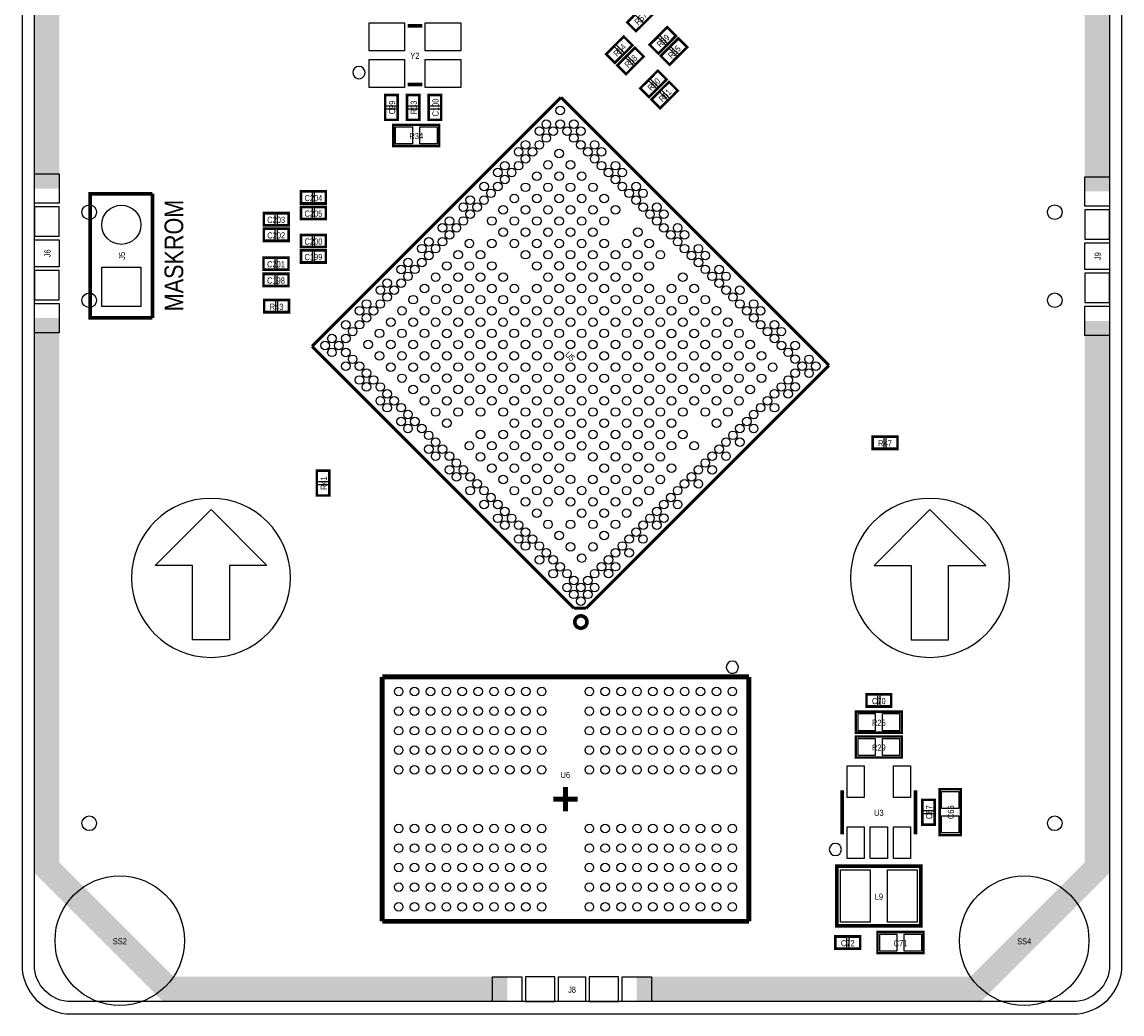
# Model space of a CAD drawing. Extents: x 0 to 45, y 0 to 62.
# Tile 1 of 2: x 0 to 45, y 0 to 40.6. Entities that reach past the tile are written whole.
import ezdxf
from ezdxf.enums import TextEntityAlignment as Align

# ---------------------------------------------------------------- set-up
doc = ezdxf.new("R2010")
doc.units = 0
for name, color, linetype in [('BG_OUTLINE', 92, 'CONTINUOUS'), ('BG_SILKSCREEN_TOP', 30, 'CONTINUOUS'), ('BG_SOLDERMASK_TOP', 12, 'CONTINUOUS'), ('PG_SILKSCREEN_TOP', 253, 'CONTINUOUS'), ('PIN_SOLDERMASK_TOP', 12, 'CONTINUOUS'), ('RD_SILKSCREEN_TOP', 7, 'CONTINUOUS'), ('RKI_ALL', 2, 'CONTINUOUS')]:
    doc.layers.add(name, color=color, linetype=linetype)

msp = doc.modelspace()

# ---------------------------------------------------------------- linework, layer by layer
at = {"layer": 'BG_OUTLINE'}
msp.add_lwpolyline([(42.999914, 0, 0.414214), (44.99991, 1.999996), (44.99991, 59.99988, 0.414214), (42.999914, 61.999876), (1.999996, 61.999876, 0.414214), (0, 59.99988), (0, 1.999996, 0.414214), (1.999996, 0), (41.999916, 0)], format="xyb", close=True, dxfattribs=at)
at = {"layer": 'BG_SILKSCREEN_TOP'}
for points in [[(10.9855, 17.84096, 1), (4.480052, 17.84096, 1)], [(40.395144, 17.84096, 1), (33.889696, 17.84096, 1)]]:
    msp.add_lwpolyline(points, format="xyb", close=True, dxfattribs=at)
for points in [[(8.494776, 15.30096), (6.970776, 15.30096), (6.970776, 18.34896), (5.446776, 18.34896), (7.732776, 20.63496), (10.018776, 18.34896), (8.494776, 18.34896)], [(36.38042, 15.30096), (37.90442, 15.30096), (37.90442, 18.34896), (39.42842, 18.34896), (37.14242, 20.63496), (34.85642, 18.34896), (36.38042, 18.34896)]]:
    msp.add_lwpolyline(points, close=True, dxfattribs=at)
at = {"layer": 'BG_SOLDERMASK_TOP', "const_width": 1.016}
for points in [[(1.016, 33.764982), (1.016, 56.01589), (5.96011, 60.96), (19.321018, 60.96)], [(43.98391, 33.64992), (43.98391, 56.01589), (39.0398, 60.96), (24.620982, 60.96)], [(1.016, 28.465018), (1.016, 5.983986), (5.983986, 1.016), (19.849846, 1.016)], [(43.98391, 28.349956), (43.98391, 5.983986), (39.015924, 1.016), (25.14981, 1.016)]]:
    msp.add_lwpolyline(points, dxfattribs=at)
at = {"layer": 'PG_SILKSCREEN_TOP'}
for points, const_width in [([(25.118822, 40.202866), (25.837134, 40.921178), (25.477978, 41.280334), (24.759666, 40.562022), (25.118822, 40.202866)], 0.1016), ([(15.772384, 40.425116), (16.372332, 40.425116)], 0.150114), ([(24.255222, 38.907466), (24.973534, 39.625778), (24.614378, 39.984934), (23.896066, 39.266622), (24.255222, 38.907466)], 0.1016), ([(26.033222, 39.288466), (26.751534, 40.006778), (26.392378, 40.365934), (25.674066, 39.647622), (26.033222, 39.288466)], 0.1016), ([(26.490422, 38.831266), (27.208734, 39.549578), (26.849578, 39.908734), (26.131266, 39.190422), (26.490422, 38.831266)], 0.1016), ([(24.712422, 38.450266), (25.430734, 39.168578), (25.071578, 39.527734), (24.353266, 38.809422), (24.712422, 38.450266)], 0.1016), ([(25.652222, 37.510466), (26.370534, 38.228778), (26.011378, 38.587934), (25.293066, 37.869622), (25.652222, 37.510466)], 0.1016), ([(15.772384, 38.025324), (16.372332, 38.025324)], 0.150114), ([(26.109422, 37.053266), (26.827734, 37.771578), (26.468578, 38.130734), (25.750266, 37.412422), (26.109422, 37.053266)], 0.1016), ([(11.866118, 27.311858), (22.04974, 37.49548)], 0.127), ([(14.859, 37.592), (14.859, 36.576), (15.367, 36.576), (15.367, 37.592), (14.859, 37.592)], 0.1016), ([(15.748, 37.592), (15.748, 36.576), (16.256, 36.576), (16.256, 37.592), (15.748, 37.592)], 0.1016), ([(16.637, 37.592), (16.637, 36.576), (17.145, 36.576), (17.145, 37.592), (16.637, 37.592)], 0.1016), ([(22.04974, 37.49548), (33.009078, 26.536142)], 0.127), ([(15.1892, 36.3728), (17.0688, 36.3728), (17.0688, 35.5092), (15.1892, 35.5092), (15.1892, 36.3728)], 0.1016), ([(5.334, 28.4734), (2.794, 28.4734), (2.794, 33.5534), (5.334, 33.5534)], 0.150114), ([(5.334, 28.4734), (5.334, 33.5534)], 0.150114), ([(12.429998, 33.655), (11.413998, 33.655), (11.413998, 33.147), (12.429998, 33.147), (12.429998, 33.655)], 0.1016), ([(12.429998, 33.02), (11.413998, 33.02), (11.413998, 32.512), (12.429998, 32.512), (12.429998, 33.02)], 0.1016), ([(10.905998, 32.766), (9.889998, 32.766), (9.889998, 32.258), (10.905998, 32.258), (10.905998, 32.766)], 0.1016), ([(10.905998, 32.131), (9.889998, 32.131), (9.889998, 31.623), (10.905998, 31.623), (10.905998, 32.131)], 0.1016), ([(12.429998, 31.877), (11.413998, 31.877), (11.413998, 31.369), (12.429998, 31.369), (12.429998, 31.877)], 0.1016), ([(12.429998, 31.242), (11.413998, 31.242), (11.413998, 30.734), (12.429998, 30.734), (12.429998, 31.242)], 0.1016), ([(10.898632, 30.948376), (9.882632, 30.948376), (9.882632, 30.440376), (10.898632, 30.440376), (10.898632, 30.948376)], 0.1016), ([(10.898632, 30.282388), (9.882632, 30.282388), (9.882632, 29.774388), (10.898632, 29.774388), (10.898632, 30.282388)], 0.1016), ([(10.922, 29.21), (9.906, 29.21), (9.906, 28.702), (10.922, 28.702), (10.922, 29.21)], 0.1016), ([(22.577806, 16.600424), (11.866118, 27.311858)], 0.127), ([(33.009078, 26.536142), (23.07336, 16.600424)], 0.127), ([(34.798, 23.114), (35.814, 23.114), (35.814, 23.622), (34.798, 23.622), (34.798, 23.114)], 0.1016), ([(12.065, 22.225), (12.065, 21.209), (12.573, 21.209), (12.573, 22.225), (12.065, 22.225)], 0.1016), ([(23.07336, 16.600424), (22.577806, 16.600424)], 0.127), ([(14.734286, 3.78841), (14.734286, 13.78839)], 0.199898), ([(14.734286, 13.78839), (29.73451, 13.78839)], 0.199898), ([(29.73451, 13.78839), (29.73451, 3.78841)], 0.199898), ([(34.544, 12.573), (35.56, 12.573), (35.56, 13.081), (34.544, 13.081), (34.544, 12.573)], 0.1016), ([(34.1122, 12.3698), (35.9918, 12.3698), (35.9918, 11.5062), (34.1122, 11.5062), (34.1122, 12.3698)], 0.1016), ([(34.1122, 11.3538), (35.9918, 11.3538), (35.9918, 10.4902), (34.1122, 10.4902), (34.1122, 11.3538)], 0.1016), ([(22.234398, 9.288526), (22.234398, 8.7884)], 0.199898), ([(33.551876, 7.355078), (33.551876, 9.154922)], 0.150114), ([(36.552124, 9.154922), (36.552124, 7.355078)], 0.150114), ([(38.4048, 9.1948), (38.4048, 7.3152), (37.5412, 7.3152), (37.5412, 9.1948), (38.4048, 9.1948)], 0.1016), ([(21.734272, 8.7884), (22.234398, 8.7884)], 0.199898), ([(22.234398, 8.7884), (22.734524, 8.7884)], 0.199898), ([(22.234398, 8.7884), (22.234398, 8.288274)], 0.199898), ([(36.83, 8.763), (36.83, 7.747), (37.338, 7.747), (37.338, 8.763), (36.83, 8.763)], 0.1016), ([(36.770818, 6.04901), (33.333182, 6.04901), (33.333182, 3.608832), (36.771072, 3.608832), (36.771072, 6.04901), (36.770818, 6.04901)], 0.1524), ([(29.73451, 3.78841), (14.734286, 3.78841)], 0.199898), ([(34.29, 3.175), (33.274, 3.175), (33.274, 2.667), (34.29, 2.667), (34.29, 3.175)], 0.1016), ([(35.0012, 3.3528), (36.8808, 3.3528), (36.8808, 2.4892), (35.0012, 2.4892), (35.0012, 3.3528)], 0.1016)]:
    msp.add_lwpolyline(points, dxfattribs=dict(at, const_width=const_width))
for points in [[(14.03477, 38.50894, 1), (13.53469, 38.508984, 1)], [(29.309314, 14.18844, 1), (28.809482, 14.18836, 1)], [(33.523936, 6.731, 1), (33.02406, 6.73094, 1)]]:
    msp.add_lwpolyline(points, format="xyb", close=True, dxfattribs=at)
for points in [[(1.516126, 33.01492), (0.515874, 33.01492), (0.515874, 31.815024), (1.516126, 31.815024)], [(43.483784, 31.699962), (44.484036, 31.699962), (44.484036, 32.899858), (43.483784, 32.899858)], [(1.516126, 30.414976), (0.515874, 30.414976), (0.515874, 29.21508), (1.516126, 29.21508)], [(43.483784, 29.100018), (44.484036, 29.100018), (44.484036, 30.299914), (43.483784, 30.299914)], [(20.599908, 1.516126), (20.599908, 0.515874), (21.799804, 0.515874), (21.799804, 1.516126)], [(23.199852, 1.516126), (23.199852, 0.515874), (24.399748, 0.515874), (24.399748, 1.516126)]]:
    msp.add_lwpolyline(points, close=True, dxfattribs=at)
at = {"layer": 'PG_SILKSCREEN_TOP', "const_width": 0.150114}
msp.add_lwpolyline([(23.111714, 16.034512, 1.000174), (22.612096, 16.034512, 0.999826), (23.111714, 16.034512)], format="xyb", dxfattribs=at)
at = {"layer": 'PIN_SOLDERMASK_TOP'}
for points in [[(14.197076, 39.400226), (14.197076, 40.550338), (15.647162, 40.550338), (15.647162, 39.400226)], [(16.4973, 39.400226), (16.4973, 40.550338), (17.947386, 40.550338), (17.947386, 39.400226)], [(25.103836, 40.228776), (24.785576, 40.547036), (25.103836, 40.865296), (25.422096, 40.547036)], [(26.407364, 39.703504), (26.089104, 40.021764), (26.407364, 40.340024), (26.725624, 40.021764)], [(24.629364, 39.322504), (24.311104, 39.640764), (24.629364, 39.959024), (24.947624, 39.640764)], [(26.018236, 39.314376), (25.699976, 39.632636), (26.018236, 39.950896), (26.336496, 39.632636)], [(26.864564, 39.246304), (26.546304, 39.564564), (26.864564, 39.882824), (27.182824, 39.564564)], [(24.240236, 38.933376), (23.921976, 39.251636), (24.240236, 39.569896), (24.558496, 39.251636)], [(25.086564, 38.865304), (24.768304, 39.183564), (25.086564, 39.501824), (25.404824, 39.183564)], [(26.475436, 38.857176), (26.157176, 39.175436), (26.475436, 39.493696), (26.793696, 39.175436)], [(14.197076, 37.900102), (14.197076, 39.050214), (15.647162, 39.050214), (15.647162, 37.900102)], [(16.4973, 37.900102), (16.4973, 39.050214), (17.947386, 39.050214), (17.947386, 37.900102)], [(24.697436, 38.476176), (24.379176, 38.794436), (24.697436, 39.112696), (25.015696, 38.794436)], [(26.026364, 37.925504), (25.708104, 38.243764), (26.026364, 38.562024), (26.344624, 38.243764)], [(25.637236, 37.536376), (25.318976, 37.854636), (25.637236, 38.172896), (25.955496, 37.854636)], [(26.483564, 37.468304), (26.165304, 37.786564), (26.483564, 38.104824), (26.801824, 37.786564)], [(14.887956, 37.584126), (15.338044, 37.584126), (15.338044, 37.134038), (14.887956, 37.134038)], [(15.776956, 37.584126), (16.227044, 37.584126), (16.227044, 37.134038), (15.776956, 37.134038)], [(16.665956, 37.584126), (17.116044, 37.584126), (17.116044, 37.134038), (16.665956, 37.134038)], [(26.094436, 37.079176), (25.776176, 37.397436), (26.094436, 37.715696), (26.412696, 37.397436)], [(14.887956, 37.033962), (15.338044, 37.033962), (15.338044, 36.583874), (14.887956, 36.583874)], [(15.776956, 37.033962), (16.227044, 37.033962), (16.227044, 36.583874), (15.776956, 36.583874)], [(16.665956, 37.033962), (17.116044, 37.033962), (17.116044, 36.583874), (16.665956, 36.583874)], [(15.278608, 35.59048), (15.278608, 36.29152), (15.979648, 36.29152), (15.979648, 35.59048)], [(16.278352, 35.59048), (16.278352, 36.29152), (16.979392, 36.29152), (16.979392, 35.59048)], [(0.516001, 34.36493), (1.515999, 34.36493), (1.515999, 33.165034), (0.516001, 33.165034)], [(44.483909, 33.049972), (43.483911, 33.049972), (43.483911, 34.249868), (44.483909, 34.249868)], [(11.87196, 33.626044), (11.87196, 33.175956), (11.421872, 33.175956), (11.421872, 33.626044)], [(12.422124, 33.626044), (12.422124, 33.175956), (11.972036, 33.175956), (11.972036, 33.626044)], [(11.87196, 32.991044), (11.87196, 32.540956), (11.421872, 32.540956), (11.421872, 32.991044)], [(12.422124, 32.991044), (12.422124, 32.540956), (11.972036, 32.540956), (11.972036, 32.991044)], [(10.34796, 32.737044), (10.34796, 32.286956), (9.897872, 32.286956), (9.897872, 32.737044)], [(10.898124, 32.737044), (10.898124, 32.286956), (10.448036, 32.286956), (10.448036, 32.737044)], [(10.34796, 32.102044), (10.34796, 31.651956), (9.897872, 31.651956), (9.897872, 32.102044)], [(10.898124, 32.102044), (10.898124, 31.651956), (10.448036, 31.651956), (10.448036, 32.102044)], [(0.516001, 31.665037), (1.515999, 31.665037), (1.515999, 30.564963), (0.516001, 30.564963)], [(11.87196, 31.848044), (11.87196, 31.397956), (11.421872, 31.397956), (11.421872, 31.848044)], [(12.422124, 31.848044), (12.422124, 31.397956), (11.972036, 31.397956), (11.972036, 31.848044)], [(44.483909, 30.449901), (43.483911, 30.449901), (43.483911, 31.549975), (44.483909, 31.549975)], [(11.87196, 31.213044), (11.87196, 30.762956), (11.421872, 30.762956), (11.421872, 31.213044)], [(12.422124, 31.213044), (12.422124, 30.762956), (11.972036, 30.762956), (11.972036, 31.213044)], [(10.340594, 30.91942), (10.340594, 30.469332), (9.890506, 30.469332), (9.890506, 30.91942)], [(10.890758, 30.91942), (10.890758, 30.469332), (10.44067, 30.469332), (10.44067, 30.91942)], [(4.864862, 28.942538), (3.263138, 28.942538), (3.263138, 30.544262), (4.864862, 30.544262)], [(10.340594, 30.253432), (10.340594, 29.803344), (9.890506, 29.803344), (9.890506, 30.253432)], [(10.890758, 30.253432), (10.890758, 29.803344), (10.44067, 29.803344), (10.44067, 30.253432)], [(0.516001, 29.064966), (1.515999, 29.064966), (1.515999, 27.86507), (0.516001, 27.86507)], [(10.363962, 29.181044), (10.363962, 28.730956), (9.913874, 28.730956), (9.913874, 29.181044)], [(10.914126, 29.181044), (10.914126, 28.730956), (10.464038, 28.730956), (10.464038, 29.181044)], [(44.483909, 27.750008), (43.483911, 27.750008), (43.483911, 28.949904), (44.483909, 28.949904)], [(34.805874, 23.142956), (34.805874, 23.593044), (35.255962, 23.593044), (35.255962, 23.142956)], [(35.356038, 23.142956), (35.356038, 23.593044), (35.806126, 23.593044), (35.806126, 23.142956)], [(12.093956, 22.217126), (12.544044, 22.217126), (12.544044, 21.767038), (12.093956, 21.767038)], [(12.093956, 21.666962), (12.544044, 21.666962), (12.544044, 21.216874), (12.093956, 21.216874)], [(34.551874, 12.601956), (34.551874, 13.052044), (35.001962, 13.052044), (35.001962, 12.601956)], [(35.102038, 12.601956), (35.102038, 13.052044), (35.552126, 13.052044), (35.552126, 12.601956)], [(34.201608, 11.58748), (34.201608, 12.28852), (34.902648, 12.28852), (34.902648, 11.58748)], [(35.201352, 11.58748), (35.201352, 12.28852), (35.902392, 12.28852), (35.902392, 11.58748)], [(34.201608, 10.57148), (34.201608, 11.27252), (34.902648, 11.27252), (34.902648, 10.57148)], [(35.201352, 10.57148), (35.201352, 11.27252), (35.902392, 11.27252), (35.902392, 10.57148)], [(33.75152, 8.854694), (33.75152, 10.155174), (34.45256, 10.155174), (34.45256, 8.854694)], [(35.65144, 8.854694), (35.65144, 10.155174), (36.35248, 10.155174), (36.35248, 8.854694)], [(37.62248, 9.105392), (38.32352, 9.105392), (38.32352, 8.404352), (37.62248, 8.404352)], [(36.858956, 8.755126), (37.309044, 8.755126), (37.309044, 8.305038), (36.858956, 8.305038)], [(36.858956, 8.204962), (37.309044, 8.204962), (37.309044, 7.754874), (36.858956, 7.754874)], [(37.62248, 8.105648), (38.32352, 8.105648), (38.32352, 7.404608), (37.62248, 7.404608)], [(33.75152, 6.354826), (33.75152, 7.655306), (34.45256, 7.655306), (34.45256, 6.354826)], [(34.70148, 6.354826), (34.70148, 7.655306), (35.40252, 7.655306), (35.40252, 6.354826)], [(35.65144, 6.354826), (35.65144, 7.655306), (36.35248, 7.655306), (36.35248, 6.354826)], [(34.70275, 5.8928), (34.70275, 3.7592), (33.48355, 3.7592), (33.48355, 5.8928)], [(36.62045, 5.8928), (36.62045, 3.7592), (35.40125, 3.7592), (35.40125, 5.8928)], [(35.090608, 2.57048), (35.090608, 3.27152), (35.791648, 3.27152), (35.791648, 2.57048)], [(36.090352, 2.57048), (36.090352, 3.27152), (36.791392, 3.27152), (36.791392, 2.57048)], [(33.731962, 3.146044), (33.731962, 2.695956), (33.281874, 2.695956), (33.281874, 3.146044)], [(34.282126, 3.146044), (34.282126, 2.695956), (33.832038, 2.695956), (33.832038, 3.146044)], [(19.249898, 0.515874), (19.249898, 1.515872), (20.449794, 1.515872), (20.449794, 0.515874)], [(21.949664, 0.515874), (21.949664, 1.515872), (23.049738, 1.515872), (23.049738, 0.515874)], [(24.549862, 0.515874), (24.549862, 1.515872), (25.749758, 1.515872), (25.749758, 0.515874)]]:
    msp.add_lwpolyline(points, close=True, dxfattribs=at)
for centre, radius in [((22.013672, 36.963858), 0.17526), ((21.448014, 36.3982), 0.17526), ((22.013672, 36.399978), 0.17526), ((22.579584, 36.3982), 0.17526), ((21.166074, 36.11626), 0.17526), ((21.448014, 35.83432), 0.17526), ((21.729954, 36.11626), 0.17526), ((22.29739, 36.11626), 0.17526), ((22.579584, 35.83432), 0.17526), ((22.861524, 36.11626), 0.17526), ((20.600162, 35.550348), 0.17526), ((21.164296, 35.550348), 0.17526), ((22.861524, 35.552126), 0.17526), ((23.427182, 35.550348), 0.17526), ((20.316444, 35.26663), 0.17526), ((20.598384, 34.98469), 0.17526), ((20.882102, 35.268408), 0.17526), ((21.977858, 35.196526), 0.17526), ((23.145242, 35.268408), 0.17526), ((23.427182, 34.986468), 0.17526), ((23.709122, 35.268408), 0.17526), ((19.750786, 34.700972), 0.17526), ((20.316444, 34.70275), 0.17526), ((21.518118, 34.736786), 0.17526), ((22.437598, 34.736786), 0.17526), ((23.7109, 34.70275), 0.17526), ((24.275034, 34.70275), 0.17526), ((19.468846, 34.419032), 0.17526), ((19.750786, 34.136838), 0.17526), ((20.032726, 34.419032), 0.17526), ((21.058124, 34.277046), 0.17526), ((21.977858, 34.277046), 0.17526), ((22.897338, 34.277046), 0.17526), ((23.993094, 34.42081), 0.17526), ((24.276812, 34.136838), 0.17526), ((24.558752, 34.419032), 0.17526), ((18.902934, 33.85312), 0.17526), ((19.466814, 33.85312), 0.17526), ((20.598384, 33.817306), 0.17526), ((21.518118, 33.817306), 0.17526), ((22.437598, 33.817306), 0.17526), ((23.357078, 33.817306), 0.17526), ((24.558752, 33.854898), 0.17526), ((25.12441, 33.85312), 0.17526), ((18.337276, 33.287462), 0.17526), ((18.901156, 33.287462), 0.17526), ((19.184874, 33.57118), 0.17526), ((20.140422, 33.359344), 0.17526), ((21.058124, 33.357566), 0.17526), ((21.977858, 33.357566), 0.17526), ((22.897338, 33.357566), 0.17526), ((23.817072, 33.357566), 0.17526), ((24.84247, 33.57118), 0.17526), ((25.12441, 33.28924), 0.17526), ((25.40635, 33.57118), 0.17526), ((2.750058, 32.800036), 0.299974), ((4.064, 32.2834), 0.800862), ((18.053558, 33.003744), 0.17526), ((18.335498, 32.72155), 0.17526), ((18.619216, 33.005522), 0.17526), ((19.680682, 32.89935), 0.17526), ((20.600162, 32.89935), 0.17526), ((21.518118, 32.897572), 0.17526), ((22.437598, 32.897572), 0.17526), ((23.357078, 32.897572), 0.17526), ((24.275034, 32.89935), 0.17526), ((25.408382, 33.005522), 0.17526), ((25.690322, 32.723328), 0.17526), ((25.972262, 33.005522), 0.17526), ((26.25598, 32.72155), 0.17526), ((42.249852, 32.800036), 0.299974), ((17.487646, 32.437832), 0.17526), ((18.053558, 32.43961), 0.17526), ((19.220942, 32.43961), 0.17526), ((20.140422, 32.43961), 0.17526), ((21.059902, 32.43961), 0.17526), ((21.977858, 32.437832), 0.17526), ((22.897338, 32.437832), 0.17526), ((23.815294, 32.43961), 0.17526), ((25.97404, 32.43961), 0.17526), ((17.205706, 32.155892), 0.17526), ((17.487646, 31.873952), 0.17526), ((17.769586, 32.155892), 0.17526), ((19.680682, 31.97987), 0.17526), ((20.600162, 31.97987), 0.17526), ((21.519896, 31.97987), 0.17526), ((22.437598, 31.978092), 0.17526), ((23.3553, 31.97987), 0.17526), ((25.194514, 31.97987), 0.17526), ((26.25598, 32.15767), 0.17526), ((26.539698, 31.873952), 0.17526), ((26.821638, 32.155892), 0.17526), ((27.103832, 31.873952), 0.17526), ((16.640048, 31.590234), 0.17526), ((17.205706, 31.592012), 0.17526), ((18.301208, 31.52013), 0.17526), ((19.220942, 31.52013), 0.17526), ((20.140422, 31.52013), 0.17526), ((21.059902, 31.52013), 0.17526), ((21.979636, 31.52013), 0.17526), ((22.89556, 31.52013), 0.17526), ((23.815294, 31.52013), 0.17526), ((24.734774, 31.52013), 0.17526), ((25.654254, 31.52013), 0.17526), ((26.821638, 31.592012), 0.17526), ((16.357854, 31.30804), 0.17526), ((16.640048, 31.0261), 0.17526), ((16.921988, 31.30804), 0.17526), ((17.841468, 31.06039), 0.17526), ((18.761202, 31.06039), 0.17526), ((20.600162, 31.06039), 0.17526), ((21.519896, 31.06039), 0.17526), ((22.437598, 31.062168), 0.17526), ((23.3553, 31.06039), 0.17526), ((24.275034, 31.06039), 0.17526), ((25.194514, 31.06039), 0.17526), ((26.113994, 31.06039), 0.17526), ((27.10561, 31.30804), 0.17526), ((27.38755, 31.0261), 0.17526), ((27.66949, 31.30804), 0.17526), ((27.953208, 31.024322), 0.17526), ((15.508478, 30.458664), 0.17526), ((15.792196, 30.742382), 0.17526), ((16.074136, 30.460442), 0.17526), ((16.356076, 30.742382), 0.17526), ((17.381728, 30.600396), 0.17526), ((18.301208, 30.600396), 0.17526), ((19.220942, 30.600396), 0.17526), ((21.059902, 30.600396), 0.17526), ((21.977858, 30.602428), 0.17526), ((22.897338, 30.602428), 0.17526), ((23.815294, 30.600396), 0.17526), ((24.734774, 30.600396), 0.17526), ((25.654254, 30.600396), 0.17526), ((27.671268, 30.742382), 0.17526), ((27.953208, 30.460442), 0.17526), ((28.51912, 30.458664), 0.17526), ((15.790418, 30.176724), 0.17526), ((16.921988, 30.140656), 0.17526), ((17.841468, 30.140656), 0.17526), ((18.761202, 30.140656), 0.17526), ((19.680682, 30.140656), 0.17526), ((21.518118, 30.142434), 0.17526), ((22.437598, 30.142434), 0.17526), ((23.357078, 30.142434), 0.17526), ((24.275034, 30.140656), 0.17526), ((25.194514, 30.140656), 0.17526), ((27.033728, 30.140656), 0.17526), ((28.236926, 30.176724), 0.17526), ((28.80106, 30.176724), 0.17526), ((14.660626, 29.610812), 0.17526), ((14.942566, 29.892752), 0.17526), ((15.22476, 29.610812), 0.17526), ((15.508478, 29.894784), 0.17526), ((16.462248, 29.680916), 0.17526), ((17.381728, 29.680916), 0.17526), ((18.301208, 29.680916), 0.17526), ((19.220942, 29.680916), 0.17526), ((20.140422, 29.680916), 0.17526), ((21.058124, 29.682694), 0.17526), ((21.977858, 29.682694), 0.17526), ((22.897338, 29.682694), 0.17526), ((23.817072, 29.682694), 0.17526), ((24.734774, 29.680916), 0.17526), ((25.654254, 29.680916), 0.17526), ((26.573988, 29.680916), 0.17526), ((27.493468, 29.680916), 0.17526), ((28.51912, 29.894784), 0.17526), ((28.802838, 29.610812), 0.17526), ((29.366718, 29.610812), 0.17526), ((2.750058, 29.19984), 0.299974), ((14.942566, 29.328872), 0.17526), ((16.002254, 29.221176), 0.17526), ((16.921988, 29.221176), 0.17526), ((17.841468, 29.221176), 0.17526), ((18.761202, 29.221176), 0.17526), ((19.680682, 29.221176), 0.17526), ((20.598384, 29.222954), 0.17526), ((21.518118, 29.222954), 0.17526), ((22.437598, 29.222954), 0.17526), ((23.357078, 29.222954), 0.17526), ((24.276812, 29.222954), 0.17526), ((25.194514, 29.221176), 0.17526), ((26.113994, 29.221176), 0.17526), ((27.033728, 29.221176), 0.17526), ((27.953208, 29.221176), 0.17526), ((29.084778, 29.328872), 0.17526), ((42.249852, 29.19984), 0.299974), ((13.81125, 28.761436), 0.17526), ((14.094968, 29.045154), 0.17526), ((14.376908, 28.763214), 0.17526), ((14.658848, 29.045154), 0.17526), ((15.544292, 28.763214), 0.17526), ((16.462248, 28.761436), 0.17526), ((17.381728, 28.761436), 0.17526), ((18.301208, 28.761436), 0.17526), ((19.220942, 28.761436), 0.17526), ((20.138644, 28.763214), 0.17526), ((21.058124, 28.763214), 0.17526), ((21.977858, 28.763214), 0.17526), ((22.897338, 28.763214), 0.17526), ((23.817072, 28.763214), 0.17526), ((24.736552, 28.763214), 0.17526), ((25.654254, 28.761436), 0.17526), ((26.573988, 28.761436), 0.17526), ((27.493468, 28.761436), 0.17526), ((28.412948, 28.761436), 0.17526), ((29.368496, 29.045154), 0.17526), ((29.650436, 28.763214), 0.17526), ((29.93263, 29.045154), 0.17526), ((30.216348, 28.761436), 0.17526), ((13.245338, 28.195524), 0.17526), ((13.81125, 28.197302), 0.17526), ((14.09319, 28.479496), 0.17526), ((15.084552, 28.303474), 0.17526), ((16.004032, 28.303474), 0.17526), ((16.921988, 28.301696), 0.17526), ((17.841468, 28.301696), 0.17526), ((18.761202, 28.301696), 0.17526), ((19.678904, 28.303474), 0.17526), ((20.598384, 28.303474), 0.17526), ((21.518118, 28.303474), 0.17526), ((22.437598, 28.303474), 0.17526), ((23.357078, 28.303474), 0.17526), ((24.276812, 28.303474), 0.17526), ((25.196292, 28.303474), 0.17526), ((26.113994, 28.301696), 0.17526), ((27.033728, 28.301696), 0.17526), ((27.953208, 28.301696), 0.17526), ((28.871164, 28.303474), 0.17526), ((29.934408, 28.479496), 0.17526), ((30.216348, 28.197302), 0.17526), ((30.782006, 28.195524), 0.17526), ((13.527278, 27.913584), 0.17526), ((14.624812, 27.84348), 0.17526), ((15.544292, 27.84348), 0.17526), ((16.464026, 27.84348), 0.17526), ((17.381728, 27.841702), 0.17526), ((18.301208, 27.841702), 0.17526), ((19.219164, 27.84348), 0.17526), ((20.138644, 27.84348), 0.17526), ((21.058124, 27.84348), 0.17526), ((21.977858, 27.84348), 0.17526), ((22.897338, 27.84348), 0.17526), ((23.817072, 27.84348), 0.17526), ((24.736552, 27.84348), 0.17526), ((25.656032, 27.84348), 0.17526), ((26.573988, 27.841702), 0.17526), ((27.493468, 27.841702), 0.17526), ((28.41117, 27.84348), 0.17526), ((29.330904, 27.84348), 0.17526), ((30.500066, 27.913584), 0.17526), ((31.063946, 27.913584), 0.17526), ((12.39774, 27.347926), 0.17526), ((12.67968, 27.629866), 0.17526), ((12.96162, 27.347926), 0.17526), ((13.245338, 27.631644), 0.17526), ((14.165072, 27.38374), 0.17526), ((15.084552, 27.38374), 0.17526), ((16.004032, 27.38374), 0.17526), ((16.923766, 27.38374), 0.17526), ((17.841468, 27.381962), 0.17526), ((18.75917, 27.38374), 0.17526), ((19.678904, 27.38374), 0.17526), ((20.598384, 27.38374), 0.17526), ((21.518118, 27.38374), 0.17526), ((22.437598, 27.38374), 0.17526), ((23.357078, 27.38374), 0.17526), ((24.276812, 27.38374), 0.17526), ((25.196292, 27.38374), 0.17526), ((26.116026, 27.38374), 0.17526), ((27.033728, 27.381962), 0.17526), ((27.95143, 27.38374), 0.17526), ((28.871164, 27.38374), 0.17526), ((29.790644, 27.38374), 0.17526), ((30.782006, 27.631644), 0.17526), ((31.065724, 27.347926), 0.17526), ((31.629858, 27.347926), 0.17526), ((12.67968, 27.065986), 0.17526), ((13.245338, 27.064208), 0.17526), ((14.624812, 26.924), 0.17526), ((15.544292, 26.924), 0.17526), ((16.464026, 26.924), 0.17526), ((17.383506, 26.924), 0.17526), ((18.29943, 26.924), 0.17526), ((19.219164, 26.924), 0.17526), ((20.138644, 26.924), 0.17526), ((21.058124, 26.924), 0.17526), ((21.977858, 26.924), 0.17526), ((22.897338, 26.924), 0.17526), ((23.817072, 26.924), 0.17526), ((24.736552, 26.924), 0.17526), ((25.656032, 26.924), 0.17526), ((26.575766, 26.924), 0.17526), ((27.49169, 26.924), 0.17526), ((28.41117, 26.924), 0.17526), ((29.330904, 26.924), 0.17526), ((30.250384, 26.924), 0.17526), ((31.347918, 27.065986), 0.17526), ((13.245338, 26.500074), 0.17526), ((13.527278, 26.782014), 0.17526), ((13.809472, 26.500074), 0.17526), ((15.084552, 26.46426), 0.17526), ((16.004032, 26.46426), 0.17526), ((16.923766, 26.46426), 0.17526), ((17.841468, 26.466038), 0.17526), ((18.75917, 26.46426), 0.17526), ((19.678904, 26.46426), 0.17526), ((20.598384, 26.46426), 0.17526), ((21.518118, 26.46426), 0.17526), ((22.437598, 26.46426), 0.17526), ((23.357078, 26.46426), 0.17526), ((24.276812, 26.46426), 0.17526), ((25.196292, 26.46426), 0.17526), ((26.116026, 26.46426), 0.17526), ((27.033728, 26.466038), 0.17526), ((27.95143, 26.46426), 0.17526), ((28.871164, 26.46426), 0.17526), ((29.790644, 26.46426), 0.17526), ((30.710124, 26.46426), 0.17526), ((31.629858, 26.783792), 0.17526), ((31.913576, 26.500074), 0.17526), ((32.195516, 26.782014), 0.17526), ((32.477456, 26.500074), 0.17526), ((13.81125, 25.934416), 0.17526), ((14.09319, 26.216356), 0.17526), ((14.37513, 25.934416), 0.17526), ((15.544292, 26.00452), 0.17526), ((16.464026, 26.00452), 0.17526), ((17.381728, 26.006298), 0.17526), ((18.301208, 26.006298), 0.17526), ((19.219164, 26.00452), 0.17526), ((20.138644, 26.00452), 0.17526), ((21.058124, 26.00452), 0.17526), ((21.977858, 26.00452), 0.17526), ((22.897338, 26.00452), 0.17526), ((23.817072, 26.00452), 0.17526), ((24.736552, 26.00452), 0.17526), ((25.656032, 26.00452), 0.17526), ((26.573988, 26.006298), 0.17526), ((27.493468, 26.006298), 0.17526), ((28.41117, 26.00452), 0.17526), ((29.330904, 26.00452), 0.17526), ((30.250384, 26.00452), 0.17526), ((31.347918, 25.934416), 0.17526), ((31.629858, 26.216356), 0.17526), ((32.195516, 26.218134), 0.17526), ((14.09319, 25.652476), 0.17526), ((14.658848, 25.650698), 0.17526), ((16.004032, 25.544526), 0.17526), ((16.921988, 25.546304), 0.17526), ((17.841468, 25.546304), 0.17526), ((18.761202, 25.546304), 0.17526), ((19.678904, 25.544526), 0.17526), ((20.598384, 25.544526), 0.17526), ((21.518118, 25.544526), 0.17526), ((22.437598, 25.544526), 0.17526), ((23.357078, 25.544526), 0.17526), ((24.276812, 25.544526), 0.17526), ((25.196292, 25.544526), 0.17526), ((26.113994, 25.546304), 0.17526), ((27.033728, 25.546304), 0.17526), ((27.953208, 25.546304), 0.17526), ((28.871164, 25.544526), 0.17526), ((29.790644, 25.544526), 0.17526), ((31.063946, 25.650698), 0.17526), ((31.629858, 25.652476), 0.17526), ((14.658848, 25.086564), 0.17526), ((14.940788, 25.368504), 0.17526), ((15.22476, 25.084786), 0.17526), ((16.462248, 25.086564), 0.17526), ((17.381728, 25.086564), 0.17526), ((18.301208, 25.086564), 0.17526), ((19.220942, 25.086564), 0.17526), ((20.138644, 25.084786), 0.17526), ((21.058124, 25.084786), 0.17526), ((21.977858, 25.084786), 0.17526), ((22.897338, 25.084786), 0.17526), ((23.817072, 25.084786), 0.17526), ((24.736552, 25.084786), 0.17526), ((25.654254, 25.086564), 0.17526), ((26.573988, 25.086564), 0.17526), ((27.493468, 25.086564), 0.17526), ((28.412948, 25.086564), 0.17526), ((29.330904, 25.084786), 0.17526), ((30.498288, 25.084786), 0.17526), ((30.782006, 25.368504), 0.17526), ((31.345886, 25.368504), 0.17526), ((14.942566, 24.802846), 0.17526), ((15.5067, 24.802846), 0.17526), ((16.921988, 24.626824), 0.17526), ((17.841468, 24.626824), 0.17526), ((18.761202, 24.626824), 0.17526), ((19.680682, 24.626824), 0.17526), ((20.598384, 24.625046), 0.17526), ((21.518118, 24.625046), 0.17526), ((22.437598, 24.625046), 0.17526), ((23.357078, 24.625046), 0.17526), ((24.276812, 24.625046), 0.17526), ((25.194514, 24.626824), 0.17526), ((26.113994, 24.626824), 0.17526), ((27.033728, 24.626824), 0.17526), ((27.953208, 24.626824), 0.17526), ((28.872942, 24.626824), 0.17526), ((30.216348, 24.802846), 0.17526), ((30.780228, 24.802846), 0.17526), ((15.508478, 24.237188), 0.17526), ((15.790418, 24.519128), 0.17526), ((16.072358, 24.237188), 0.17526), ((17.381728, 24.167084), 0.17526), ((20.140422, 24.167084), 0.17526), ((21.058124, 24.165306), 0.17526), ((21.977858, 24.165306), 0.17526), ((22.897338, 24.165306), 0.17526), ((23.817072, 24.165306), 0.17526), ((24.734774, 24.167084), 0.17526), ((25.654254, 24.167084), 0.17526), ((26.573988, 24.167084), 0.17526), ((28.412948, 24.167084), 0.17526), ((29.650436, 24.237188), 0.17526), ((29.93263, 24.519128), 0.17526), ((15.790418, 23.955248), 0.17526), ((16.356076, 23.953216), 0.17526), ((18.761202, 23.707344), 0.17526), ((19.680682, 23.707344), 0.17526), ((20.600162, 23.707344), 0.17526), ((21.518118, 23.705566), 0.17526), ((22.437598, 23.705566), 0.17526), ((23.357078, 23.705566), 0.17526), ((24.275034, 23.707344), 0.17526), ((25.194514, 23.707344), 0.17526), ((26.113994, 23.707344), 0.17526), ((27.033728, 23.707344), 0.17526), ((29.366718, 23.953216), 0.17526), ((29.93263, 23.955248), 0.17526), ((16.63827, 23.671276), 0.17526), ((16.921988, 23.387558), 0.17526), ((18.301208, 23.247604), 0.17526), ((19.220942, 23.247604), 0.17526), ((20.140422, 23.247604), 0.17526), ((21.059902, 23.247604), 0.17526), ((21.977858, 23.245572), 0.17526), ((22.897338, 23.245572), 0.17526), ((23.815294, 23.247604), 0.17526), ((24.734774, 23.247604), 0.17526), ((25.654254, 23.247604), 0.17526), ((26.573988, 23.247604), 0.17526), ((27.493468, 23.247604), 0.17526), ((28.80106, 23.387558), 0.17526), ((29.084778, 23.671276), 0.17526), ((29.366718, 23.389336), 0.17526), ((16.640048, 23.105618), 0.17526), ((16.921988, 22.823678), 0.17526), ((17.203928, 23.105618), 0.17526), ((17.487646, 22.8219), 0.17526), ((18.761202, 22.78761), 0.17526), ((19.680682, 22.78761), 0.17526), ((20.600162, 22.78761), 0.17526), ((21.519896, 22.78761), 0.17526), ((22.437598, 22.785832), 0.17526), ((23.3553, 22.78761), 0.17526), ((24.275034, 22.78761), 0.17526), ((25.194514, 22.78761), 0.17526), ((26.113994, 22.78761), 0.17526), ((28.235148, 22.8219), 0.17526), ((28.51912, 23.105618), 0.17526), ((28.80106, 22.823678), 0.17526), ((17.769586, 22.53996), 0.17526), ((19.220942, 22.32787), 0.17526), ((20.140422, 22.32787), 0.17526), ((21.059902, 22.32787), 0.17526), ((21.979636, 22.32787), 0.17526), ((23.815294, 22.32787), 0.17526), ((24.734774, 22.32787), 0.17526), ((25.654254, 22.32787), 0.17526), ((26.573988, 22.32787), 0.17526), ((27.953208, 22.53996), 0.17526), ((17.487646, 22.257766), 0.17526), ((17.771364, 21.974048), 0.17526), ((18.053558, 22.255988), 0.17526), ((18.335498, 21.974048), 0.17526), ((27.38755, 21.974048), 0.17526), ((27.66949, 22.255988), 0.17526), ((28.235148, 22.257766), 0.17526), ((18.619216, 21.69033), 0.17526), ((19.680682, 21.86813), 0.17526), ((20.600162, 21.86813), 0.17526), ((21.519896, 21.86813), 0.17526), ((22.437598, 21.869908), 0.17526), ((23.3553, 21.86813), 0.17526), ((24.275034, 21.86813), 0.17526), ((25.194514, 21.86813), 0.17526), ((26.113994, 21.86813), 0.17526), ((27.10561, 21.692108), 0.17526), ((27.66949, 21.692108), 0.17526), ((18.337276, 21.40839), 0.17526), ((18.901156, 21.40839), 0.17526), ((19.184874, 21.124672), 0.17526), ((20.140422, 21.40839), 0.17526), ((21.059902, 21.40839), 0.17526), ((21.977858, 21.410168), 0.17526), ((22.897338, 21.410168), 0.17526), ((23.815294, 21.40839), 0.17526), ((24.734774, 21.40839), 0.17526), ((25.654254, 21.40839), 0.17526), ((26.539698, 21.12645), 0.17526), ((26.821638, 21.40839), 0.17526), ((18.902934, 20.842478), 0.17526), ((19.466814, 20.842478), 0.17526), ((19.750786, 20.55876), 0.17526), ((20.600162, 20.94865), 0.17526), ((21.518118, 20.950428), 0.17526), ((22.437598, 20.950428), 0.17526), ((23.357078, 20.950428), 0.17526), ((24.275034, 20.94865), 0.17526), ((25.194514, 20.94865), 0.17526), ((25.97404, 20.560538), 0.17526), ((26.25598, 20.842478), 0.17526), ((26.821638, 20.844256), 0.17526), ((19.468846, 20.27682), 0.17526), ((20.032726, 20.27682), 0.17526), ((21.058124, 20.490434), 0.17526), ((22.897338, 20.490434), 0.17526), ((23.817072, 20.490434), 0.17526), ((24.734774, 20.488656), 0.17526), ((25.690322, 20.27682), 0.17526), ((26.25598, 20.278598), 0.17526), ((19.750786, 19.99488), 0.17526), ((20.316444, 19.993102), 0.17526), ((20.598384, 19.711162), 0.17526), ((21.518118, 20.030694), 0.17526), ((22.437598, 20.030694), 0.17526), ((23.357078, 20.030694), 0.17526), ((24.276812, 20.030694), 0.17526), ((25.12441, 19.711162), 0.17526), ((25.408382, 19.99488), 0.17526), ((25.972262, 19.99488), 0.17526), ((20.316444, 19.428968), 0.17526), ((20.882102, 19.42719), 0.17526), ((21.977858, 19.570954), 0.17526), ((23.817072, 19.570954), 0.17526), ((24.84247, 19.428968), 0.17526), ((25.40635, 19.428968), 0.17526), ((20.600162, 19.14525), 0.17526), ((21.164296, 19.14525), 0.17526), ((21.448014, 18.861532), 0.17526), ((22.437598, 19.111214), 0.17526), ((23.357078, 19.111214), 0.17526), ((24.276812, 18.86331), 0.17526), ((24.558752, 19.14525), 0.17526), ((24.840692, 18.86331), 0.17526), ((21.166074, 18.579592), 0.17526), ((21.729954, 18.579592), 0.17526), ((22.013672, 18.295874), 0.17526), ((22.897338, 18.651474), 0.17526), ((23.7109, 18.297652), 0.17526), ((23.993094, 18.579592), 0.17526), ((24.275034, 18.297652), 0.17526), ((21.731732, 18.01368), 0.17526), ((22.295612, 18.01368), 0.17526), ((23.427182, 18.01368), 0.17526), ((23.993094, 18.015712), 0.17526), ((22.295612, 17.4498), 0.17526), ((22.577806, 17.73174), 0.17526), ((22.861524, 17.448022), 0.17526), ((23.145242, 17.73174), 0.17526), ((23.427182, 17.4498), 0.17526), ((22.579584, 17.166082), 0.17526), ((23.143464, 17.166082), 0.17526), ((22.861524, 16.884142), 0.17526), ((15.409418, 13.188442), 0.17526), ((16.059404, 13.188442), 0.17526), ((16.70939, 13.188442), 0.17526), ((17.359376, 13.188442), 0.17526), ((18.009362, 13.188442), 0.17526), ((18.659348, 13.188442), 0.17526), ((19.309334, 13.188442), 0.17526), ((19.95932, 13.188442), 0.17526), ((20.609306, 13.188442), 0.17526), ((21.259292, 13.188442), 0.17526), ((23.209504, 13.188442), 0.17526), ((23.85949, 13.188442), 0.17526), ((24.509476, 13.188442), 0.17526), ((25.159462, 13.188442), 0.17526), ((25.809448, 13.188442), 0.17526), ((26.459434, 13.188442), 0.17526), ((27.10942, 13.188442), 0.17526), ((27.759406, 13.188442), 0.17526), ((28.409392, 13.188442), 0.17526), ((29.059378, 13.188442), 0.17526), ((15.409418, 12.388342), 0.17526), ((16.059404, 12.388342), 0.17526), ((16.70939, 12.388342), 0.17526), ((17.359376, 12.388342), 0.17526), ((18.009362, 12.388342), 0.17526), ((18.659348, 12.388342), 0.17526), ((19.309334, 12.388342), 0.17526), ((19.95932, 12.388342), 0.17526), ((20.609306, 12.388342), 0.17526), ((21.259292, 12.388342), 0.17526), ((23.209504, 12.388342), 0.17526), ((23.85949, 12.388342), 0.17526), ((24.509476, 12.388342), 0.17526), ((25.159462, 12.388342), 0.17526), ((25.809448, 12.388342), 0.17526), ((26.459434, 12.388342), 0.17526), ((27.10942, 12.388342), 0.17526), ((27.759406, 12.388342), 0.17526), ((28.409392, 12.388342), 0.17526), ((29.059378, 12.388342), 0.17526), ((15.409418, 11.588496), 0.17526), ((16.059404, 11.588496), 0.17526), ((16.70939, 11.588496), 0.17526), ((17.359376, 11.588496), 0.17526), ((18.009362, 11.588496), 0.17526), ((18.659348, 11.588496), 0.17526), ((19.309334, 11.588496), 0.17526), ((19.95932, 11.588496), 0.17526), ((20.609306, 11.588496), 0.17526), ((21.259292, 11.588496), 0.17526), ((23.209504, 11.588496), 0.17526), ((23.85949, 11.588496), 0.17526), ((24.509476, 11.588496), 0.17526), ((25.159462, 11.588496), 0.17526), ((25.809448, 11.588496), 0.17526), ((26.459434, 11.588496), 0.17526), ((27.10942, 11.588496), 0.17526), ((27.759406, 11.588496), 0.17526), ((28.409392, 11.588496), 0.17526), ((29.059378, 11.588496), 0.17526), ((15.409418, 10.788396), 0.17526), ((16.059404, 10.788396), 0.17526), ((16.70939, 10.788396), 0.17526), ((17.359376, 10.788396), 0.17526), ((18.009362, 10.788396), 0.17526), ((18.659348, 10.788396), 0.17526), ((19.309334, 10.788396), 0.17526), ((19.95932, 10.788396), 0.17526), ((20.609306, 10.788396), 0.17526), ((21.259292, 10.788396), 0.17526), ((23.209504, 10.788396), 0.17526), ((23.85949, 10.788396), 0.17526), ((24.509476, 10.788396), 0.17526), ((25.159462, 10.788396), 0.17526), ((25.809448, 10.788396), 0.17526), ((26.459434, 10.788396), 0.17526), ((27.10942, 10.788396), 0.17526), ((27.759406, 10.788396), 0.17526), ((28.409392, 10.788396), 0.17526), ((29.059378, 10.788396), 0.17526), ((15.409418, 9.988296), 0.17526), ((16.059404, 9.988296), 0.17526), ((16.70939, 9.988296), 0.17526), ((17.359376, 9.988296), 0.17526), ((18.009362, 9.988296), 0.17526), ((18.659348, 9.988296), 0.17526), ((19.309334, 9.988296), 0.17526), ((19.95932, 9.988296), 0.17526), ((20.609306, 9.988296), 0.17526), ((21.259292, 9.988296), 0.17526), ((23.209504, 9.988296), 0.17526), ((23.85949, 9.988296), 0.17526), ((24.509476, 9.988296), 0.17526), ((25.159462, 9.988296), 0.17526), ((25.809448, 9.988296), 0.17526), ((26.459434, 9.988296), 0.17526), ((27.10942, 9.988296), 0.17526), ((27.759406, 9.988296), 0.17526), ((28.409392, 9.988296), 0.17526), ((29.059378, 9.988296), 0.17526), ((2.750058, 7.799832), 0.299974), ((15.409418, 7.588504), 0.17526), ((16.059404, 7.588504), 0.17526), ((16.70939, 7.588504), 0.17526), ((17.359376, 7.588504), 0.17526), ((18.009362, 7.588504), 0.17526), ((18.659348, 7.588504), 0.17526), ((19.309334, 7.588504), 0.17526), ((19.95932, 7.588504), 0.17526), ((20.609306, 7.588504), 0.17526), ((21.259292, 7.588504), 0.17526), ((23.209504, 7.588504), 0.17526), ((23.85949, 7.588504), 0.17526), ((24.509476, 7.588504), 0.17526), ((25.159462, 7.588504), 0.17526), ((25.809448, 7.588504), 0.17526), ((26.459434, 7.588504), 0.17526), ((27.10942, 7.588504), 0.17526), ((27.759406, 7.588504), 0.17526), ((28.409392, 7.588504), 0.17526), ((29.059378, 7.588504), 0.17526), ((42.249852, 7.799832), 0.299974), ((15.409418, 6.788404), 0.17526), ((16.059404, 6.788404), 0.17526), ((16.70939, 6.788404), 0.17526), ((17.359376, 6.788404), 0.17526), ((18.009362, 6.788404), 0.17526), ((18.659348, 6.788404), 0.17526), ((19.309334, 6.788404), 0.17526), ((19.95932, 6.788404), 0.17526), ((20.609306, 6.788404), 0.17526), ((21.259292, 6.788404), 0.17526), ((23.209504, 6.788404), 0.17526), ((23.85949, 6.788404), 0.17526), ((24.509476, 6.788404), 0.17526), ((25.159462, 6.788404), 0.17526), ((25.809448, 6.788404), 0.17526), ((26.459434, 6.788404), 0.17526), ((27.10942, 6.788404), 0.17526), ((27.759406, 6.788404), 0.17526), ((28.409392, 6.788404), 0.17526), ((29.059378, 6.788404), 0.17526), ((15.409418, 5.988304), 0.17526), ((16.059404, 5.988304), 0.17526), ((16.70939, 5.988304), 0.17526), ((17.359376, 5.988304), 0.17526), ((18.009362, 5.988304), 0.17526), ((18.659348, 5.988304), 0.17526), ((19.309334, 5.988304), 0.17526), ((19.95932, 5.988304), 0.17526), ((20.609306, 5.988304), 0.17526), ((21.259292, 5.988304), 0.17526), ((23.209504, 5.988304), 0.17526), ((23.85949, 5.988304), 0.17526), ((24.509476, 5.988304), 0.17526), ((25.159462, 5.988304), 0.17526), ((25.809448, 5.988304), 0.17526), ((26.459434, 5.988304), 0.17526), ((27.10942, 5.988304), 0.17526), ((27.759406, 5.988304), 0.17526), ((28.409392, 5.988304), 0.17526), ((29.059378, 5.988304), 0.17526), ((3.999992, 2.999994), 2.649982), ((40.999918, 2.999994), 2.649982), ((15.409418, 5.188458), 0.17526), ((16.059404, 5.188458), 0.17526), ((16.70939, 5.188458), 0.17526), ((17.359376, 5.188458), 0.17526), ((18.009362, 5.188458), 0.17526), ((18.659348, 5.188458), 0.17526), ((19.309334, 5.188458), 0.17526), ((19.95932, 5.188458), 0.17526), ((20.609306, 5.188458), 0.17526), ((21.259292, 5.188458), 0.17526), ((23.209504, 5.188458), 0.17526), ((23.85949, 5.188458), 0.17526), ((24.509476, 5.188458), 0.17526), ((25.159462, 5.188458), 0.17526), ((25.809448, 5.188458), 0.17526), ((26.459434, 5.188458), 0.17526), ((27.10942, 5.188458), 0.17526), ((27.759406, 5.188458), 0.17526), ((28.409392, 5.188458), 0.17526), ((29.059378, 5.188458), 0.17526), ((15.409418, 4.388358), 0.17526), ((16.059404, 4.388358), 0.17526), ((16.70939, 4.388358), 0.17526), ((17.359376, 4.388358), 0.17526), ((18.009362, 4.388358), 0.17526), ((18.659348, 4.388358), 0.17526), ((19.309334, 4.388358), 0.17526), ((19.95932, 4.388358), 0.17526), ((20.609306, 4.388358), 0.17526), ((21.259292, 4.388358), 0.17526), ((23.209504, 4.388358), 0.17526), ((23.85949, 4.388358), 0.17526), ((24.509476, 4.388358), 0.17526), ((25.159462, 4.388358), 0.17526), ((25.809448, 4.388358), 0.17526), ((26.459434, 4.388358), 0.17526), ((27.10942, 4.388358), 0.17526), ((27.759406, 4.388358), 0.17526), ((28.409392, 4.388358), 0.17526), ((29.059378, 4.388358), 0.17526)]:
    msp.add_circle(centre, radius, dxfattribs=at)
at = {"layer": 'RKI_ALL'}
msp.add_lwpolyline([(44.49191, 1.999996, -0.414214), (42.999914, 0.508), (1.999996, 0.508, -0.414214), (0.508, 1.999996), (0.508, 59.99988, -0.414214), (1.999996, 61.491876), (42.999914, 61.491876, -0.414214), (44.49191, 59.99988)], format="xyb", close=True, dxfattribs=at)

# ---------------------------------------------------------------- texts
at = {"layer": 'BG_SILKSCREEN_TOP', "width": 0.866667}
msp.add_text('MASKROM', height=0.762, rotation=90, dxfattribs=at).set_placement((6.593586, 28.745942))
at = {"layer": 'RD_SILKSCREEN_TOP', "width": 0.9}
for s, rotation, p in [('R57', 45, (25.406096, 40.633904)), ('R59', 45, (26.320496, 39.719504)), ('R54', 45, (24.542496, 39.338504)), ('R55', 45, (26.777696, 39.262304)), ('R58', 45, (24.999696, 38.881304)), ('R60', 45, (25.939496, 37.941504)), ('R61', 45, (26.396696, 37.484304)), ('C100', 90, (17.0434, 37.084)), ('C99', 90, (15.2654, 37.084)), ('R33', 90, (16.1544, 37.084)), ('J6', 90, (1.1684, 31.115)), ('J5', 90, (4.2164, 31.0134)), ('J9', 90, (44.13631, 30.999938)), ('U5', 315, (22.329648, 26.816558)), ('R41', 90, (12.4714, 21.717)), ('C67', 90, (37.2364, 8.255)), ('C66', 90, (38.1254, 8.255))]:
    msp.add_text(s, height=0.254, rotation=rotation, dxfattribs=at).set_placement(p, align=Align.CENTER)
for s, p in [('Y2', (16.072358, 39.07282)), ('R34', (16.129, 35.7886)), ('C204', (11.921998, 33.2486)), ('C205', (11.921998, 32.6136)), ('C203', (10.397998, 32.3596)), ('C202', (10.397998, 31.7246)), ('C200', (11.921998, 31.4706)), ('C199', (11.921998, 30.8356)), ('C201', (10.390632, 30.541976)), ('C198', (10.390632, 29.875988)), ('R43', (10.414, 28.8036)), ('R47', (35.306, 23.2156)), ('C70', (35.052, 12.6746)), ('R25', (35.052, 11.7856)), ('R29', (35.052, 10.7696)), ('U6', (22.225, 9.652)), ('U3', (35.052, 8.1026)), ('L9', (35.052, 4.6736)), ('SS2', (3.999992, 2.847594)), ('C72', (33.782, 2.7686)), ('C71', (35.941, 2.7686)), ('SS4', (40.999918, 2.847594)), ('J8', (22.499828, 0.8636))]:
    msp.add_text(s, height=0.254, dxfattribs=at).set_placement(p, align=Align.CENTER)

doc.saveas('drawing.dxf')
